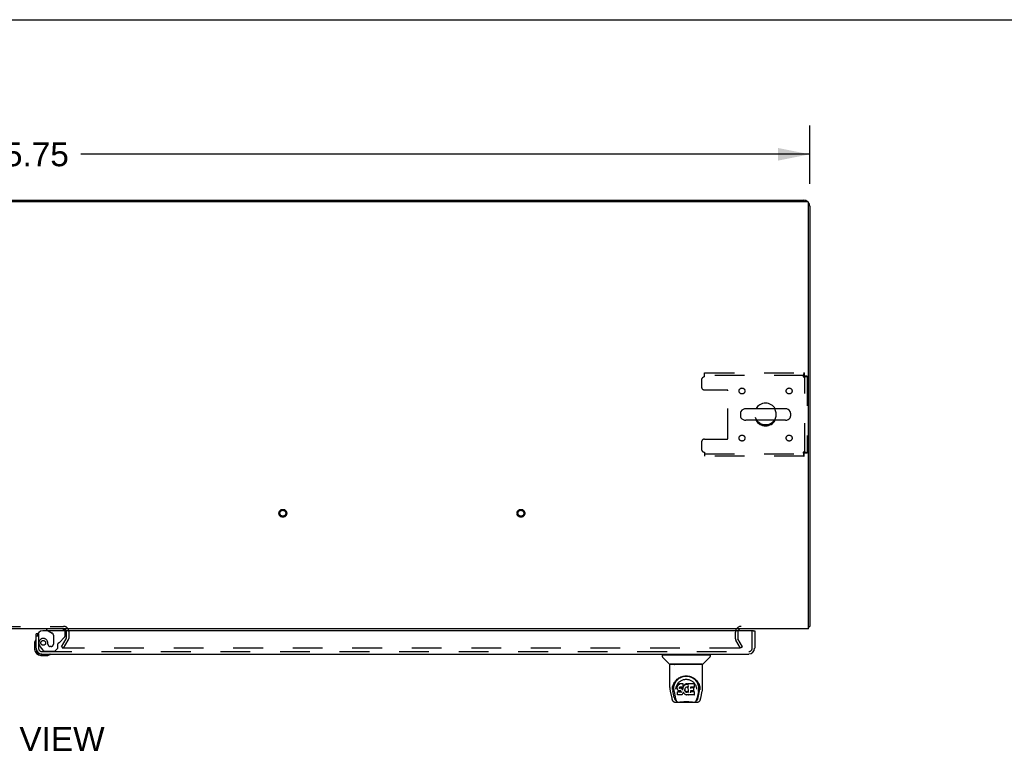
# Model space of a CAD drawing. Header units: inches. Extents: x 0 to 227, y 0 to 147.
# Tile 74 of 78: x 79 to 120, y 116 to 147. Entities that reach past the tile are written whole.
import ezdxf

# ---------------------------------------------------------------- set-up
doc = ezdxf.new("R2010")
doc.units = ezdxf.units.IN
doc.header["$LTSCALE"] = 12.505625
doc.header["$MEASUREMENT"] = 0
doc.linetypes.add('HIDDEN', pattern=[0.2, 0.1, -0.1])
doc.layers.get('0').update_dxf_attribs({"linetype": 'CONTINUOUS'})
for name, color, linetype in [('DEFAULT_2', 8, 'HIDDEN'), ('DIMENSIONS', 7, 'CONTINUOUS'), ('RIGHTHAND_DOOR_ASSEMBLY', 7, 'CONTINUOUS')]:
    doc.layers.add(name, color=color, linetype=linetype)
doc.styles.get("Standard").update_dxf_attribs({"font": 'arial.ttf'})
doc.dimstyles.new('DIMSTYLE_1', dxfattribs={"dimtxt": 1.003125, "dimasz": 1.3375, "dimexe": 0.09, "dimexo": 0.07, "dimgap": 0.0375, "dimtad": 0, "dimtih": 1, "dimtoh": 1, "dimzin": 4, "dimdsep": 46, "dimtxsty": 'Standard', "dimblk": '_FILLED', "dimblk1": '_FILLED', "dimblk2": '_FILLED', "dimcen": 0.09, "dimadec": 3, "dimazin": 1, "dimtfac": 1, "dimtdec": 3, "dimtofl": 0, "dimtmove": 0, "dimatfit": 3, "dimldrblk": '_FILLED', "dimfxl": 0, "dimtolj": 1, "dimtzin": 4, "dimarcsym": 0})

# ---------------------------------------------------------------- blocks, each defined once
blk = doc.blocks.new('_FILLED')
at = {"color": 0, "linetype": 'ByBlock'}
blk.add_solid([(0, 0), (-1, 0.2), (-1, -0.2)], dxfattribs=at)
blk = doc.blocks.new('*D1')
at = {"layer": 'DIMENSIONS', "color": 2, "linetype": 'Continuous'}
for p, q in [((46.004, 140.231), (46.004, 142.675)), ((111.754, 140.231), (111.754, 142.675)), ((46.004, 141.471), (76.625, 141.471)), ((111.754, 141.471), (81.133, 141.471))]:
    blk.add_line(p, q, dxfattribs=at)
at = {"layer": 'DIMENSIONS', "color": 2, "linetype": 'Continuous', "xscale": 1.3375, "yscale": 1.3375, "zscale": 1.3375, "rotation": 180}
blk.add_blockref('_FILLED', (46.004, 141.471), dxfattribs=at)
at = {"layer": 'DIMENSIONS', "color": 2, "linetype": 'Continuous', "xscale": 1.3375, "yscale": 1.3375, "zscale": 1.3375}
blk.add_blockref('_FILLED', (111.754, 141.471), dxfattribs=at)
at = {"layer": 'DIMENSIONS', "color": 2, "linetype": 'Continuous', "insert": (78.879, 141.973), "char_height": 1.0031, "width": 3.50534, "attachment_point": 2, "line_spacing_factor": 0.9}
blk.add_mtext('65.75', dxfattribs=at)

msp = doc.modelspace()

# ---------------------------------------------------------------- linework, layer by layer
at = {"color": 7, "linetype": 'Continuous'}
for p, q in [((0, 147.125), (227.375, 147.125)), ((53.504, 139.541), (104.254, 139.541)), ((104.254, 139.541), (104.254, 139.489)), ((110.732, 130.783), (109.069, 130.783)), ((108.846, 130.605), (108.846, 130.477)), ((110.732, 130.3), (109.069, 130.3)), ((110.954, 130.605), (110.954, 130.477)), ((111.702, 121.645), (111.754, 121.645))]:
    msp.add_line(p, q, dxfattribs=at)
at = {"color": 3, "linetype": 'Continuous'}
for p, q in [((46.116, 139.489), (111.642, 139.489)), ((104.254, 139.541), (111.508, 139.541)), ((111.702, 121.541), (111.702, 139.429)), ((111.754, 139.295), (111.754, 121.645)), ((111.702, 121.541), (46.056, 121.541))]:
    msp.add_line(p, q, dxfattribs=at)
for points in [[(111.702, 121.625), (111.704, 121.626), (111.708, 121.627), (111.712, 121.628), (111.716, 121.629), (111.72, 121.63)], [(111.72, 121.63), (111.727, 121.631), (111.73, 121.632), (111.733, 121.632), (111.736, 121.633), (111.739, 121.634), (111.742, 121.634), (111.744, 121.635), (111.746, 121.636), (111.748, 121.637), (111.75, 121.638), (111.751, 121.639), (111.752, 121.64), (111.753, 121.641), (111.754, 121.642), (111.754, 121.644), (111.754, 121.645)]]:
    msp.add_lwpolyline(points, dxfattribs=at)
for centre, radius, start, end in [((111.508, 139.295), 0.246, 50.5384, 90), ((111.642, 139.429), 0.06, 0, 90), ((111.508, 139.295), 0.246, 0, 39.4624), ((80.41, 121.426), 0.115, 18.2523, 64.7751), ((108.876, 121.399), 0.142, 90, 153.5225)]:
    msp.add_arc(centre, radius, start, end, dxfattribs=at)
at = {"color": 7, "linetype": 'Continuous'}
for centre, radius, start, end in [((109.069, 130.541), 0.241, 90, 146.8152), ((109.9, 130.541), 0.475, 30.5571, 149.4429), ((110.732, 130.541), 0.241, 33.1848, 90), ((108.971, 130.605), 0.125, 146.8152, 180), ((108.971, 130.477), 0.125, 180, 213.1848), ((109.069, 130.541), 0.241, 213.1848, 270), ((109.9, 130.541), 0.475, 210.5571, 329.4429), ((110.732, 130.541), 0.241, 270, 326.8152), ((110.829, 130.605), 0.125, 0, 33.1848), ((110.829, 130.477), 0.125, 326.8152, 360)]:
    msp.add_arc(centre, radius, start, end, dxfattribs=at)
at = {"layer": 'DEFAULT_2', "color": 8, "linetype": 'HIDDEN'}
for p, q in [((107.213, 131.999), (107.213, 131.697)), ((107.338, 132.291), (111.516, 132.291)), ((107.338, 132.124), (107.338, 132.291)), ((111.516, 132.187), (107.338, 132.187)), ((111.516, 132.291), (111.516, 132.187)), ((111.65, 132.157), (111.546, 132.157)), ((111.546, 128.925), (111.546, 132.157)), ((111.65, 132.157), (111.65, 128.925)), ((107.338, 131.572), (108.283, 131.572)), ((108.313, 129.54), (108.313, 131.542)), ((107.338, 129.51), (108.283, 129.51)), ((107.213, 129.385), (107.213, 129.083)), ((107.338, 128.958), (107.338, 128.791)), ((107.338, 128.895), (111.516, 128.895)), ((111.516, 128.791), (107.338, 128.791)), ((111.516, 128.791), (111.516, 128.895)), ((111.65, 128.925), (111.546, 128.925)), ((77.348, 121.645), (80.41, 121.645)), ((80.525, 121.426), (80.525, 121.137)), ((80.629, 121.426), (80.629, 121.137)), ((108.629, 121.399), (108.629, 121.137)), ((108.733, 121.399), (108.733, 121.137)), ((80.325, 120.781), (80.521, 121.12)), ((80.415, 120.729), (80.325, 120.781)), ((80.415, 120.729), (80.611, 121.068)), ((108.844, 120.729), (108.648, 121.068)), ((108.934, 120.781), (108.738, 121.12)), ((108.934, 120.781), (108.844, 120.729)), ((108.798, 120.729), (80.348, 120.729))]:
    msp.add_line(p, q, dxfattribs=at)
for points in [[(111.516, 132.291), (111.514, 132.29), (111.512, 132.287), (111.509, 132.282), (111.507, 132.275), (111.504, 132.265), (111.502, 132.255), (111.5, 132.242), (111.497, 132.228), (111.495, 132.213), (111.493, 132.197), (111.49, 132.179), (111.488, 132.161), (111.486, 132.143), (111.483, 132.124)], [(111.516, 132.187), (111.514, 132.187), (111.512, 132.186), (111.509, 132.184), (111.507, 132.181), (111.504, 132.177), (111.502, 132.173), (111.5, 132.169), (111.497, 132.163), (111.495, 132.158), (111.493, 132.151), (111.49, 132.145), (111.488, 132.138), (111.486, 132.131), (111.483, 132.124)], [(111.483, 132.124), (111.502, 132.126), (111.52, 132.129), (111.538, 132.131), (111.556, 132.134), (111.572, 132.136), (111.587, 132.138), (111.601, 132.141), (111.614, 132.143), (111.625, 132.145), (111.634, 132.148), (111.641, 132.15), (111.646, 132.152), (111.649, 132.155), (111.65, 132.157)], [(111.483, 132.124), (111.49, 132.126), (111.497, 132.129), (111.504, 132.131), (111.511, 132.134), (111.517, 132.136), (111.523, 132.138), (111.528, 132.141), (111.533, 132.143), (111.537, 132.145), (111.54, 132.148), (111.543, 132.15), (111.545, 132.152), (111.546, 132.155), (111.546, 132.157)], [(111.65, 128.925), (111.649, 128.927), (111.646, 128.93), (111.641, 128.932), (111.634, 128.935), (111.625, 128.937), (111.614, 128.939), (111.601, 128.942), (111.587, 128.944), (111.572, 128.946), (111.556, 128.949), (111.538, 128.951), (111.52, 128.953), (111.502, 128.956), (111.483, 128.958)], [(111.483, 128.958), (111.486, 128.951), (111.488, 128.944), (111.49, 128.937), (111.493, 128.931), (111.495, 128.925), (111.497, 128.919), (111.5, 128.914), (111.502, 128.909), (111.504, 128.905), (111.507, 128.901), (111.509, 128.899), (111.512, 128.897), (111.514, 128.895), (111.516, 128.895)], [(111.546, 128.925), (111.546, 128.927), (111.545, 128.93), (111.543, 128.932), (111.54, 128.935), (111.537, 128.937), (111.533, 128.939), (111.528, 128.942), (111.523, 128.944), (111.517, 128.946), (111.511, 128.949), (111.504, 128.951), (111.497, 128.953), (111.49, 128.956), (111.483, 128.958)], [(111.483, 128.958), (111.486, 128.939), (111.488, 128.921), (111.49, 128.903), (111.493, 128.886), (111.495, 128.869), (111.497, 128.854), (111.5, 128.84), (111.502, 128.828), (111.504, 128.817), (111.507, 128.808), (111.509, 128.8), (111.512, 128.795), (111.514, 128.792), (111.516, 128.791)], [(108.818, 120.746), (108.818, 120.744), (108.817, 120.742), (108.817, 120.74), (108.816, 120.739), (108.815, 120.737), (108.813, 120.735), (108.812, 120.734), (108.81, 120.732), (108.808, 120.731), (108.806, 120.73), (108.804, 120.73), (108.802, 120.729), (108.8, 120.729), (108.798, 120.729)], [(108.816, 120.754), (108.816, 120.752), (108.817, 120.75), (108.818, 120.748), (108.818, 120.746), (108.818, 120.746)]]:
    msp.add_lwpolyline(points, dxfattribs=at)
for centre, radius in [((108.911, 131.531), 0.125), ((110.89, 131.531), 0.125), ((109.9, 130.541), 0.438), ((108.911, 129.552), 0.125), ((110.89, 129.552), 0.125), ((89.622, 126.395), 0.164), ((89.622, 126.395), 0.124), ((99.622, 126.395), 0.164), ((99.622, 126.395), 0.124)]:
    msp.add_circle(centre, radius, dxfattribs=at)
for centre, radius, start, end in [((107.338, 131.999), 0.125, 90, 180), ((107.338, 131.697), 0.125, 180, 270), ((108.283, 131.542), 0.03, 0, 90), ((107.338, 129.385), 0.125, 90, 180), ((108.283, 129.54), 0.03, 270, 360), ((107.338, 129.083), 0.125, 180, 270), ((80.41, 121.426), 0.219, 0, 90), ((108.876, 121.399), 0.246, 90, 180), ((80.41, 121.426), 0.115, 64.7751, 90), ((80.41, 121.426), 0.115, 0, 18.2523), ((108.876, 121.399), 0.142, 153.5225, 180), ((80.492, 121.137), 0.033, 330, 360), ((80.492, 121.137), 0.137, 330, 360), ((108.766, 121.137), 0.137, 180, 210), ((108.766, 121.137), 0.033, 180, 210)]:
    msp.add_arc(centre, radius, start, end, dxfattribs=at)
at = {"layer": 'RIGHTHAND_DOOR_ASSEMBLY', "color": 7, "linetype": 'Continuous'}
for p, q in [((79.33, 121.337), (79.254, 121.337)), ((79.696, 121.541), (79.696, 121.502)), ((79.696, 121.502), (79.765, 121.462)), ((109.38, 121.462), (109.442, 121.462)), ((79.194, 120.942), (79.194, 120.686)), ((79.254, 120.73), (79.254, 120.686)), ((79.457, 120.483), (79.501, 120.483)), ((79.457, 120.423), (79.714, 120.423)), ((79.752, 120.426), (79.714, 120.423)), ((105.563, 120.436), (105.563, 120.381)), ((105.571, 120.444), (107.563, 120.444)), ((105.622, 120.444), (105.622, 120.483)), ((107.512, 120.444), (107.512, 120.483)), ((107.571, 120.436), (107.571, 120.381)), ((105.869, 120.059), (105.574, 120.353)), ((105.878, 119.071), (105.878, 120.034)), ((107.248, 120.042), (105.886, 120.042)), ((107.243, 120.05), (105.89, 120.05)), ((105.952, 120.05), (105.95, 120.046)), ((105.95, 120.046), (105.95, 120.046)), ((107.184, 120.046), (107.182, 120.05)), ((107.184, 120.046), (107.184, 120.046)), ((107.256, 119.071), (107.256, 120.034)), ((107.264, 120.059), (107.559, 120.353)), ((106.134, 119.326), (106.159, 119.36)), ((106.191, 119.123), (106.19, 119.098)), ((106.196, 119.148), (106.191, 119.123)), ((106.192, 119.089), (106.191, 119.123)), ((106.206, 119.173), (106.196, 119.148)), ((106.197, 119.114), (106.196, 119.148)), ((106.221, 119.195), (106.206, 119.173)), ((106.207, 119.138), (106.206, 119.173)), ((106.231, 119.204), (106.221, 119.195)), ((106.221, 119.159), (106.221, 119.195)), ((106.242, 119.212), (106.231, 119.204)), ((106.231, 119.168), (106.231, 119.204)), ((106.265, 119.223), (106.242, 119.212)), ((106.242, 119.176), (106.242, 119.212)), ((106.291, 119.231), (106.265, 119.223)), ((106.265, 119.186), (106.265, 119.223)), ((106.444, 119.231), (106.291, 119.231)), ((106.291, 119.194), (106.291, 119.231)), ((106.443, 119.196), (106.444, 119.231)), ((106.444, 119.142), (106.443, 119.118)), ((106.446, 119.123), (106.443, 119.115)), ((106.445, 119.176), (106.444, 119.231)), ((106.444, 119.142), (106.445, 119.176)), ((106.457, 119.144), (106.446, 119.123)), ((106.446, 119.088), (106.446, 119.123)), ((106.47, 119.163), (106.457, 119.144)), ((106.458, 119.109), (106.457, 119.144)), ((106.485, 119.181), (106.47, 119.163)), ((106.471, 119.128), (106.47, 119.163)), ((106.503, 119.197), (106.485, 119.181)), ((106.486, 119.145), (106.485, 119.181)), ((106.522, 119.212), (106.503, 119.197)), ((106.503, 119.161), (106.503, 119.197)), ((106.545, 119.222), (106.522, 119.212)), ((106.523, 119.175), (106.522, 119.212)), ((106.568, 119.227), (106.545, 119.222)), ((106.545, 119.185), (106.545, 119.222)), ((106.592, 119.229), (106.568, 119.227)), ((106.568, 119.19), (106.568, 119.227)), ((106.592, 119.229), (106.616, 119.229)), ((106.592, 119.193), (106.592, 119.229)), ((106.592, 119.191), (106.592, 119.193)), ((106.629, 119.227), (106.616, 119.229)), ((106.616, 119.192), (106.616, 119.229)), ((106.616, 119.191), (106.616, 119.192)), ((106.642, 119.223), (106.629, 119.227)), ((106.629, 119.19), (106.629, 119.227)), ((106.655, 119.129), (106.639, 119.089)), ((106.641, 119.186), (106.642, 119.223)), ((106.654, 119.215), (106.642, 119.223)), ((106.902, 119.229), (106.653, 119.229)), ((106.654, 119.179), (106.653, 119.229)), ((106.656, 119.13), (106.655, 119.129)), ((106.66, 118.876), (106.655, 119.129)), ((106.657, 119.135), (106.656, 119.134)), ((106.656, 119.134), (106.656, 119.133)), ((106.656, 119.133), (106.656, 119.131)), ((106.656, 119.131), (106.656, 119.131)), ((106.656, 119.131), (106.656, 119.131)), ((106.656, 119.131), (106.656, 119.13)), ((106.656, 119.13), (106.656, 119.13)), ((106.656, 119.13), (106.656, 119.13)), ((106.657, 119.137), (106.657, 119.135)), ((106.916, 119.104), (106.918, 119.212)), ((106.918, 119.243), (106.935, 119.218)), ((107.123, 119.149), (107.136, 119.098)), ((105.893, 118.927), (105.958, 118.622)), ((105.985, 118.986), (105.989, 119.044)), ((105.985, 118.987), (105.985, 118.986)), ((105.989, 119.044), (105.997, 119.098)), ((105.999, 119.104), (105.998, 119.049)), ((106.066, 118.654), (106.01, 118.931)), ((106.046, 118.997), (106.048, 118.971)), ((106.056, 118.906), (106.118, 118.603)), ((106.131, 119), (106.131, 119)), ((106.19, 119.064), (106.19, 119.098)), ((106.192, 119.039), (106.19, 119.064)), ((106.19, 119.064), (106.19, 119.064)), ((106.196, 119.014), (106.192, 119.039)), ((106.192, 119.039), (106.192, 119.039)), ((106.206, 118.991), (106.196, 119.014)), ((106.196, 119.014), (106.196, 119.014)), ((106.204, 118.898), (106.196, 118.89)), ((106.198, 118.777), (106.196, 118.89)), ((106.205, 118.769), (106.198, 118.776)), ((106.266, 118.898), (106.204, 118.898)), ((106.204, 118.862), (106.204, 118.898)), ((106.351, 118.769), (106.205, 118.769)), ((106.205, 118.769), (106.205, 118.769)), ((106.219, 118.97), (106.206, 118.991)), ((106.206, 118.991), (106.206, 118.991)), ((106.219, 118.97), (106.22, 118.969)), ((106.237, 118.951), (106.22, 118.969)), ((106.258, 118.938), (106.237, 118.951)), ((106.237, 118.951), (106.237, 118.951)), ((106.271, 118.933), (106.258, 118.938)), ((106.258, 118.938), (106.258, 118.938)), ((106.326, 118.899), (106.266, 118.898)), ((106.266, 118.862), (106.266, 118.898)), ((106.266, 118.862), (106.266, 118.86)), ((106.284, 118.931), (106.271, 118.933)), ((106.28, 119.066), (106.279, 119.052)), ((106.282, 119.08), (106.28, 119.066)), ((106.28, 119.046), (106.28, 119.065)), ((106.281, 119.041), (106.282, 119.076)), ((106.284, 119.083), (106.282, 119.079)), ((106.285, 119.072), (106.282, 119.076)), ((106.287, 119.085), (106.284, 119.083)), ((106.284, 119.037), (106.285, 119.072)), ((106.332, 118.93), (106.284, 118.931)), ((106.288, 119.07), (106.285, 119.072)), ((106.298, 119.089), (106.287, 119.085)), ((106.3, 119.066), (106.288, 119.07)), ((106.288, 119.033), (106.288, 119.07)), ((106.312, 119.09), (106.298, 119.089)), ((106.299, 119.028), (106.3, 119.03)), ((106.323, 119.067), (106.3, 119.066)), ((106.3, 119.03), (106.3, 119.066)), ((106.312, 119.091), (106.312, 119.09)), ((106.425, 119.09), (106.312, 119.09)), ((106.348, 119.066), (106.323, 119.067)), ((106.323, 119.03), (106.323, 119.067)), ((106.323, 119.029), (106.323, 119.03)), ((106.34, 118.9), (106.326, 118.899)), ((106.326, 118.862), (106.326, 118.899)), ((106.326, 118.862), (106.326, 118.86)), ((106.332, 118.93), (106.332, 118.931)), ((106.338, 118.93), (106.332, 118.93)), ((106.343, 118.928), (106.338, 118.93)), ((106.345, 118.902), (106.34, 118.9)), ((106.34, 118.863), (106.34, 118.9)), ((106.348, 118.924), (106.343, 118.928)), ((106.349, 118.907), (106.345, 118.902)), ((106.345, 118.866), (106.345, 118.902)), ((106.347, 119.028), (106.348, 119.029)), ((106.373, 119.06), (106.348, 119.066)), ((106.348, 119.029), (106.348, 119.066)), ((106.352, 118.92), (106.348, 118.925)), ((106.355, 118.914), (106.349, 118.907)), ((106.349, 118.871), (106.349, 118.907)), ((106.364, 118.771), (106.351, 118.769)), ((106.358, 118.908), (106.352, 118.92)), ((106.358, 118.882), (106.357, 118.908)), ((106.36, 118.894), (106.358, 118.908)), ((106.36, 118.888), (106.36, 118.898)), ((106.376, 118.775), (106.364, 118.771)), ((106.385, 119.055), (106.373, 119.06)), ((106.373, 119.024), (106.373, 119.06)), ((106.396, 118.789), (106.376, 118.775)), ((106.376, 118.775), (106.376, 118.775)), ((106.396, 119.047), (106.385, 119.055)), ((106.385, 119.018), (106.385, 119.055)), ((106.415, 119.029), (106.396, 119.047)), ((106.396, 119.01), (106.396, 119.047)), ((106.397, 118.789), (106.396, 118.789)), ((106.414, 118.807), (106.397, 118.789)), ((106.414, 118.993), (106.415, 119.029)), ((106.422, 118.817), (106.414, 118.807)), ((106.414, 118.807), (106.414, 118.807)), ((106.424, 119.014), (106.415, 119.029)), ((106.427, 118.828), (106.422, 118.817)), ((106.422, 118.817), (106.422, 118.817)), ((106.427, 119.056), (106.424, 119.014)), ((106.424, 118.978), (106.424, 119.014)), ((106.437, 119.091), (106.425, 119.09)), ((106.425, 119.09), (106.425, 119.091)), ((106.426, 118.971), (106.425, 118.972)), ((106.431, 119.079), (106.427, 119.056)), ((106.428, 119.022), (106.427, 119.056)), ((106.437, 118.851), (106.427, 118.828)), ((106.427, 118.828), (106.427, 118.828)), ((106.434, 119.091), (106.431, 119.079)), ((106.432, 119.044), (106.431, 119.079)), ((106.441, 119.103), (106.437, 119.091)), ((106.438, 119.067), (106.437, 119.093)), ((106.443, 118.875), (106.437, 118.851)), ((106.437, 118.851), (106.437, 118.851)), ((106.443, 119.117), (106.441, 119.103)), ((106.441, 119.103), (106.441, 119.103)), ((106.443, 119.118), (106.443, 119.117)), ((106.443, 118.886), (106.443, 118.887)), ((106.443, 118.885), (106.443, 118.886)), ((106.443, 118.886), (106.443, 118.886)), ((106.444, 118.884), (106.443, 118.885)), ((106.443, 118.885), (106.443, 118.885)), ((106.444, 118.883), (106.443, 118.875)), ((106.443, 118.875), (106.443, 118.875)), ((106.464, 118.847), (106.444, 118.883)), ((106.477, 118.828), (106.464, 118.847)), ((106.464, 118.847), (106.464, 118.847)), ((106.493, 118.812), (106.477, 118.828)), ((106.477, 118.828), (106.477, 118.828)), ((106.493, 118.812), (106.493, 118.811)), ((106.51, 118.796), (106.493, 118.811)), ((106.51, 118.992), (106.508, 118.965)), ((106.509, 118.953), (106.51, 118.987)), ((106.513, 119.017), (106.51, 118.991)), ((106.51, 118.987), (106.51, 118.992)), ((106.513, 118.976), (106.51, 118.987)), ((106.528, 118.783), (106.51, 118.796)), ((106.51, 118.796), (106.51, 118.796)), ((106.512, 118.941), (106.513, 118.976)), ((106.517, 119.028), (106.513, 119.017)), ((106.522, 118.952), (106.513, 118.976)), ((106.522, 119.039), (106.517, 119.028)), ((106.521, 118.916), (106.522, 118.952)), ((106.536, 119.061), (106.522, 119.039)), ((106.534, 118.929), (106.522, 118.952)), ((106.528, 118.783), (106.528, 118.782)), ((106.538, 118.777), (106.528, 118.782)), ((106.542, 118.92), (106.534, 118.929)), ((106.534, 118.894), (106.534, 118.929)), ((106.543, 119.07), (106.536, 119.061)), ((106.549, 118.773), (106.538, 118.777)), ((106.538, 118.777), (106.538, 118.777)), ((106.552, 118.912), (106.542, 118.92)), ((106.542, 118.884), (106.542, 118.92)), ((106.552, 119.076), (106.543, 119.07)), ((106.571, 118.768), (106.549, 118.773)), ((106.551, 118.875), (106.552, 118.912)), ((106.576, 119.086), (106.552, 119.076)), ((106.562, 118.905), (106.552, 118.912)), ((106.573, 118.9), (106.562, 118.905)), ((106.562, 118.868), (106.562, 118.905)), ((106.594, 118.765), (106.571, 118.768)), ((106.585, 118.898), (106.573, 118.9)), ((106.573, 118.863), (106.573, 118.9)), ((106.587, 119.089), (106.576, 119.086)), ((106.585, 118.898), (106.598, 118.898)), ((106.585, 118.861), (106.585, 118.898)), ((106.585, 118.86), (106.585, 118.861)), ((106.598, 119.088), (106.587, 119.089)), ((106.617, 118.768), (106.594, 118.765)), ((106.594, 118.766), (106.594, 118.765)), ((106.609, 119.086), (106.598, 119.088)), ((106.61, 118.899), (106.598, 118.898)), ((106.598, 118.861), (106.598, 118.898)), ((106.598, 118.859), (106.598, 118.861)), ((106.621, 119.081), (106.609, 119.086)), ((106.622, 118.903), (106.61, 118.899)), ((106.61, 118.863), (106.61, 118.899)), ((106.639, 118.775), (106.617, 118.768)), ((106.633, 118.908), (106.622, 118.903)), ((106.622, 118.867), (106.622, 118.903)), ((106.643, 118.916), (106.633, 118.908)), ((106.633, 118.872), (106.633, 118.908)), ((106.658, 118.787), (106.639, 118.775)), ((106.639, 118.775), (106.639, 118.775)), ((106.644, 118.879), (106.643, 118.916)), ((106.664, 118.787), (106.658, 118.787)), ((106.662, 118.868), (106.661, 118.869)), ((106.663, 118.778), (106.663, 118.787)), ((106.903, 118.769), (106.672, 118.769)), ((106.743, 118.934), (106.742, 118.86)), ((106.871, 118.934), (106.743, 118.934)), ((106.903, 118.895), (106.743, 118.895)), ((106.902, 119.09), (106.744, 119.09)), ((106.745, 119.09), (106.744, 119.031)), ((106.871, 119.066), (106.745, 119.066)), ((106.883, 118.945), (106.885, 119.053)), ((106.911, 118.778), (106.913, 118.884)), ((107, 119.031), (107.002, 119)), ((107.002, 119), (107.002, 119)), ((107.076, 118.903), (107.015, 118.603)), ((107.067, 118.654), (107.124, 118.931)), ((107.135, 119.104), (107.135, 119.049)), ((107.148, 118.986), (107.148, 118.987)), ((107.176, 118.622), (107.241, 118.927)), ((106.082, 118.467), (107.051, 118.467)), ((106.125, 118.546), (106.132, 118.546)), ((106.132, 118.546), (106.135, 118.538)), ((106.136, 118.534), (106.135, 118.538)), ((106.997, 118.534), (106.999, 118.538)), ((106.999, 118.538), (107.001, 118.546)), ((107.001, 118.546), (107.008, 118.546))]:
    msp.add_line(p, q, dxfattribs=at)
at = {"layer": 'RIGHTHAND_DOOR_ASSEMBLY', "color": 3, "linetype": 'Continuous'}
for p, q in [((79.254, 120.73), (79.254, 121.337)), ((109.38, 121.462), (79.546, 121.462)), ((109.442, 121.462), (109.442, 120.73)), ((79.501, 120.483), (109.195, 120.483))]:
    msp.add_line(p, q, dxfattribs=at)
at = {"layer": 'RIGHTHAND_DOOR_ASSEMBLY', "color": 8, "linetype": 'HIDDEN'}
for p, q in [((79.358, 121.337), (79.33, 121.337)), ((79.358, 121.337), (79.358, 120.73)), ((80.326, 121.541), (79.696, 121.541)), ((79.765, 121.462), (79.934, 121.364)), ((79.984, 121.278), (79.984, 120.898)), ((80.235, 120.972), (80.454, 121.191)), ((80.483, 121.262), (80.483, 121.384)), ((109.338, 120.73), (109.338, 121.462)), ((79.433, 120.786), (79.534, 120.642)), ((79.755, 120.898), (79.755, 120.887)), ((79.886, 120.8), (79.853, 120.8)), ((80.176, 120.734), (80.176, 120.913)), ((79.501, 120.587), (109.195, 120.587)), ((79.599, 120.608), (80.05, 120.608)), ((80.05, 120.608), (80.176, 120.734))]:
    msp.add_line(p, q, dxfattribs=at)
at = {"layer": 'RIGHTHAND_DOOR_ASSEMBLY', "color": 7, "linetype": 'Continuous'}
for points in [[(105.949, 120.045), (105.948, 120.044), (105.948, 120.043), (105.948, 120.043), (105.947, 120.042), (105.948, 120.042)], [(105.95, 120.046), (105.949, 120.045), (105.949, 120.045)], [(107.185, 120.045), (107.184, 120.045), (107.184, 120.046)], [(107.186, 120.042), (107.186, 120.042), (107.186, 120.043), (107.186, 120.043), (107.185, 120.044), (107.185, 120.045)], [(105.997, 119.098), (106.01, 119.149), (106.027, 119.197), (106.047, 119.242), (106.07, 119.283), (106.096, 119.321), (106.124, 119.357), (106.155, 119.39), (106.188, 119.421), (106.224, 119.45), (106.263, 119.476), (106.304, 119.498), (106.346, 119.518), (106.39, 119.534), (106.434, 119.546), (106.479, 119.555), (106.523, 119.56), (106.567, 119.561), (106.611, 119.56), (106.655, 119.554), (106.7, 119.546), (106.744, 119.534), (106.787, 119.518), (106.83, 119.498), (106.871, 119.476), (106.909, 119.45), (106.945, 119.421), (106.979, 119.39), (107.009, 119.357), (107.038, 119.321), (107.063, 119.283), (107.086, 119.241), (107.106, 119.197), (107.123, 119.149)], [(106.403, 119.529), (106.435, 119.538), (106.468, 119.546), (106.5, 119.551), (106.533, 119.554), (106.566, 119.555), (106.598, 119.554), (106.631, 119.551), (106.663, 119.546), (106.696, 119.539)], [(106.696, 119.539), (106.728, 119.53), (106.76, 119.518), (106.792, 119.504)], [(106.046, 118.997), (106.045, 119.021), (106.046, 119.067), (106.051, 119.114), (106.061, 119.16), (106.074, 119.205), (106.091, 119.248), (106.111, 119.288), (106.134, 119.326)], [(106.139, 119.067), (106.147, 119.102), (106.157, 119.134), (106.17, 119.164)], [(106.159, 119.36), (106.186, 119.391), (106.215, 119.419)], [(106.17, 119.164), (106.183, 119.192), (106.199, 119.218)], [(106.199, 119.218), (106.215, 119.243), (106.234, 119.266), (106.253, 119.288), (106.274, 119.308), (106.297, 119.327), (106.321, 119.344), (106.346, 119.36), (106.372, 119.375), (106.399, 119.387), (106.427, 119.397), (106.455, 119.406), (106.483, 119.412), (106.511, 119.417), (106.539, 119.42), (106.567, 119.421), (106.594, 119.42), (106.622, 119.417), (106.65, 119.412), (106.678, 119.406), (106.706, 119.398), (106.734, 119.387), (106.761, 119.375), (106.788, 119.36), (106.813, 119.345), (106.837, 119.327), (106.859, 119.308), (106.88, 119.288), (106.9, 119.266), (106.918, 119.243)], [(106.207, 119.137), (106.207, 119.137), (106.207, 119.137), (106.207, 119.137), (106.208, 119.136), (106.208, 119.136), (106.208, 119.136)], [(106.215, 119.419), (106.244, 119.444), (106.275, 119.466), (106.306, 119.486)], [(106.221, 119.159), (106.221, 119.159), (106.222, 119.158), (106.222, 119.158), (106.222, 119.158), (106.222, 119.158), (106.223, 119.158)], [(106.231, 119.168), (106.231, 119.168), (106.231, 119.168), (106.232, 119.167), (106.232, 119.167), (106.232, 119.167), (106.232, 119.167)], [(106.242, 119.176), (106.242, 119.175), (106.242, 119.175), (106.243, 119.175), (106.243, 119.175), (106.243, 119.174), (106.243, 119.174)], [(106.265, 119.186), (106.265, 119.186), (106.265, 119.185), (106.265, 119.185), (106.266, 119.185), (106.266, 119.185), (106.266, 119.185)], [(106.291, 119.194), (106.291, 119.194), (106.291, 119.194), (106.291, 119.193), (106.291, 119.193), (106.291, 119.193), (106.291, 119.193)], [(106.306, 119.486), (106.338, 119.503), (106.37, 119.517), (106.403, 119.529)], [(106.442, 119.194), (106.442, 119.194), (106.442, 119.194), (106.442, 119.193), (106.442, 119.193), (106.441, 119.193), (106.441, 119.193)], [(106.444, 119.142), (106.444, 119.142), (106.444, 119.141), (106.444, 119.141), (106.443, 119.141), (106.443, 119.141), (106.442, 119.141)], [(106.472, 119.126), (106.472, 119.126), (106.472, 119.126), (106.471, 119.127), (106.471, 119.127), (106.471, 119.127), (106.471, 119.128)], [(106.487, 119.144), (106.487, 119.144), (106.487, 119.144), (106.487, 119.144), (106.486, 119.144), (106.486, 119.145), (106.486, 119.145)], [(106.504, 119.16), (106.504, 119.16), (106.504, 119.16), (106.503, 119.16), (106.503, 119.161), (106.503, 119.161), (106.503, 119.161)], [(106.524, 119.174), (106.523, 119.174), (106.523, 119.174), (106.523, 119.175), (106.523, 119.175), (106.523, 119.175), (106.522, 119.175)], [(106.546, 119.184), (106.545, 119.184), (106.545, 119.184), (106.545, 119.184), (106.545, 119.184), (106.545, 119.185), (106.545, 119.185)], [(106.569, 119.189), (106.569, 119.189), (106.569, 119.189), (106.569, 119.19), (106.568, 119.19), (106.568, 119.19), (106.568, 119.19)], [(106.628, 119.189), (106.628, 119.189), (106.628, 119.189), (106.628, 119.189), (106.628, 119.19), (106.628, 119.19), (106.629, 119.19)], [(106.64, 119.185), (106.641, 119.185), (106.641, 119.185), (106.641, 119.185), (106.641, 119.186), (106.641, 119.186), (106.641, 119.186)], [(106.656, 119.191), (106.656, 119.191), (106.656, 119.191), (106.655, 119.191), (106.655, 119.192), (106.655, 119.192), (106.655, 119.192)], [(106.656, 119.174), (106.656, 119.175), (106.656, 119.175), (106.655, 119.176), (106.655, 119.176), (106.655, 119.177), (106.655, 119.177)], [(106.655, 119.129), (106.655, 119.129), (106.655, 119.129)], [(106.655, 119.129), (106.655, 119.129), (106.655, 119.129), (106.655, 119.129)], [(106.792, 119.504), (106.824, 119.488), (106.855, 119.468), (106.886, 119.447), (106.915, 119.422), (106.944, 119.394), (106.971, 119.363), (106.997, 119.329), (107.02, 119.292), (107.041, 119.251), (107.059, 119.208), (107.072, 119.163), (107.082, 119.117), (107.087, 119.069)], [(106.935, 119.218), (106.95, 119.192), (106.964, 119.164)], [(106.964, 119.164), (106.976, 119.135), (106.987, 119.102), (106.995, 119.068), (107, 119.031)], [(105.878, 119.071), (105.879, 119.037), (105.882, 118.998), (105.887, 118.958), (105.893, 118.927)], [(105.998, 119.049), (105.999, 119.015), (106.003, 118.971), (106.01, 118.931)], [(106.048, 118.971), (106.05, 118.951), (106.053, 118.927), (106.056, 118.906)], [(106.131, 119), (106.133, 119.031), (106.139, 119.067)], [(106.19, 119.064), (106.191, 119.064), (106.191, 119.063), (106.191, 119.063), (106.191, 119.063), (106.192, 119.063), (106.192, 119.063)], [(106.192, 119.089), (106.192, 119.088), (106.192, 119.088), (106.193, 119.088), (106.193, 119.088), (106.193, 119.087), (106.194, 119.087)], [(106.192, 119.039), (106.192, 119.039), (106.192, 119.039), (106.192, 119.038), (106.193, 119.038), (106.193, 119.038), (106.194, 119.038)], [(106.196, 119.014), (106.196, 119.014), (106.197, 119.014), (106.197, 119.014), (106.198, 119.014), (106.198, 119.014)], [(106.197, 119.113), (106.197, 119.113), (106.197, 119.113), (106.198, 119.112), (106.198, 119.112), (106.198, 119.112), (106.199, 119.112)], [(106.197, 118.854), (106.197, 118.854), (106.197, 118.854), (106.198, 118.853), (106.198, 118.853), (106.198, 118.853), (106.199, 118.853)], [(106.198, 118.777), (106.198, 118.776), (106.198, 118.776)], [(106.198, 118.776), (106.199, 118.776), (106.199, 118.776), (106.199, 118.776), (106.2, 118.776)], [(106.204, 118.861), (106.204, 118.861), (106.205, 118.86), (106.205, 118.86), (106.205, 118.86), (106.205, 118.86), (106.205, 118.86)], [(106.205, 118.769), (106.205, 118.769), (106.206, 118.769), (106.206, 118.77), (106.206, 118.77), (106.206, 118.77), (106.206, 118.77)], [(106.206, 118.991), (106.206, 118.99), (106.206, 118.99), (106.207, 118.99), (106.207, 118.99)], [(106.22, 118.969), (106.22, 118.969), (106.22, 118.969), (106.22, 118.969), (106.221, 118.969), (106.221, 118.969)], [(106.237, 118.951), (106.237, 118.951), (106.238, 118.951), (106.238, 118.951), (106.238, 118.951)], [(106.258, 118.938), (106.259, 118.938), (106.259, 118.938), (106.259, 118.938)], [(106.271, 118.933), (106.271, 118.933), (106.271, 118.933), (106.271, 118.933)], [(106.277, 119.051), (106.278, 119.051), (106.278, 119.051), (106.279, 119.051), (106.279, 119.052), (106.279, 119.052), (106.279, 119.052)], [(106.278, 119.065), (106.279, 119.065), (106.279, 119.065), (106.28, 119.066), (106.28, 119.066), (106.28, 119.066), (106.28, 119.066)], [(106.278, 119.045), (106.278, 119.045), (106.279, 119.045), (106.279, 119.045), (106.279, 119.045), (106.28, 119.046), (106.28, 119.046)], [(106.28, 119.079), (106.281, 119.079), (106.281, 119.079), (106.282, 119.079), (106.282, 119.079), (106.282, 119.079)], [(106.28, 119.039), (106.28, 119.039), (106.28, 119.04), (106.281, 119.04), (106.281, 119.04), (106.281, 119.04), (106.281, 119.041)], [(106.282, 119.083), (106.283, 119.083), (106.283, 119.083), (106.284, 119.083), (106.284, 119.083)], [(106.283, 119.035), (106.283, 119.035), (106.283, 119.035), (106.283, 119.035), (106.284, 119.036), (106.284, 119.036), (106.284, 119.036)], [(106.284, 118.931), (106.284, 118.931), (106.284, 118.931), (106.284, 118.931)], [(106.286, 119.086), (106.286, 119.086), (106.286, 119.085), (106.287, 119.085), (106.287, 119.085)], [(106.287, 119.032), (106.287, 119.032), (106.287, 119.032), (106.288, 119.032), (106.288, 119.033), (106.288, 119.033), (106.288, 119.033)], [(106.298, 119.089), (106.298, 119.089), (106.298, 119.089), (106.298, 119.089)], [(106.338, 118.93), (106.338, 118.93), (106.338, 118.93), (106.338, 118.93)], [(106.34, 118.863), (106.34, 118.863), (106.34, 118.862), (106.34, 118.862), (106.341, 118.862), (106.341, 118.862), (106.341, 118.862)], [(106.343, 118.928), (106.344, 118.928), (106.344, 118.928), (106.344, 118.928)], [(106.345, 118.866), (106.345, 118.866), (106.345, 118.865), (106.345, 118.865), (106.346, 118.865), (106.346, 118.865), (106.346, 118.864)], [(106.348, 118.924), (106.348, 118.924), (106.348, 118.924), (106.349, 118.924), (106.349, 118.925)], [(106.349, 118.871), (106.35, 118.87), (106.35, 118.87), (106.35, 118.87), (106.35, 118.87), (106.351, 118.869), (106.351, 118.869)], [(106.351, 118.769), (106.351, 118.769), (106.351, 118.769), (106.351, 118.77), (106.351, 118.77), (106.351, 118.77), (106.351, 118.77)], [(106.352, 118.92), (106.352, 118.92), (106.352, 118.919), (106.353, 118.919), (106.354, 118.92)], [(106.358, 118.908), (106.358, 118.908), (106.358, 118.907), (106.359, 118.907), (106.359, 118.907), (106.36, 118.907)], [(106.358, 118.882), (106.358, 118.882), (106.358, 118.881), (106.359, 118.881), (106.359, 118.881), (106.359, 118.881), (106.36, 118.881)], [(106.36, 118.894), (106.36, 118.894), (106.361, 118.894), (106.361, 118.894), (106.361, 118.893), (106.362, 118.893), (106.362, 118.893)], [(106.36, 118.888), (106.36, 118.888), (106.36, 118.887), (106.36, 118.887), (106.361, 118.887), (106.361, 118.887), (106.362, 118.887)], [(106.364, 118.771), (106.364, 118.771), (106.363, 118.771), (106.363, 118.772)], [(106.372, 119.022), (106.372, 119.022), (106.372, 119.023), (106.372, 119.023), (106.373, 119.023), (106.373, 119.023), (106.373, 119.024)], [(106.376, 118.775), (106.376, 118.775), (106.375, 118.775), (106.375, 118.776)], [(106.384, 119.017), (106.384, 119.017), (106.385, 119.017), (106.385, 119.017), (106.385, 119.018), (106.385, 119.018), (106.385, 119.018)], [(106.395, 119.009), (106.395, 119.009), (106.395, 119.01), (106.395, 119.01), (106.396, 119.01), (106.396, 119.01), (106.396, 119.011)], [(106.396, 118.789), (106.396, 118.789), (106.396, 118.789), (106.396, 118.789), (106.395, 118.79)], [(106.413, 118.991), (106.413, 118.991), (106.413, 118.992), (106.413, 118.992), (106.414, 118.992), (106.414, 118.992), (106.414, 118.993)], [(106.414, 118.807), (106.414, 118.807), (106.414, 118.806), (106.414, 118.806), (106.413, 118.806), (106.413, 118.807)], [(106.422, 118.817), (106.421, 118.817), (106.421, 118.817), (106.42, 118.817), (106.42, 118.817)], [(106.425, 118.972), (106.425, 118.974), (106.425, 118.975), (106.425, 118.976), (106.424, 118.977)], [(106.427, 118.828), (106.427, 118.828), (106.427, 118.828), (106.426, 118.828), (106.426, 118.828)], [(106.43, 119.02), (106.43, 119.02), (106.429, 119.021), (106.429, 119.021), (106.428, 119.021), (106.428, 119.021), (106.428, 119.022)], [(106.434, 119.043), (106.433, 119.043), (106.433, 119.043), (106.433, 119.043), (106.432, 119.044), (106.432, 119.044), (106.432, 119.044)], [(106.437, 119.091), (106.436, 119.091), (106.436, 119.091), (106.436, 119.091), (106.435, 119.091)], [(106.437, 118.851), (106.436, 118.851), (106.436, 118.851), (106.436, 118.85), (106.435, 118.85), (106.435, 118.85)], [(106.437, 119.091), (106.437, 119.091), (106.437, 119.091), (106.437, 119.091)], [(106.44, 119.065), (106.439, 119.065), (106.439, 119.065), (106.439, 119.066), (106.438, 119.066), (106.438, 119.066), (106.438, 119.066)], [(106.441, 119.103), (106.441, 119.103), (106.441, 119.103), (106.44, 119.102), (106.44, 119.102), (106.439, 119.102)], [(106.443, 119.117), (106.443, 119.117), (106.443, 119.117), (106.442, 119.117), (106.442, 119.116), (106.441, 119.116), (106.441, 119.116)], [(106.443, 118.875), (106.443, 118.875), (106.443, 118.874), (106.443, 118.874), (106.442, 118.874), (106.442, 118.874), (106.441, 118.874)], [(106.443, 118.887), (106.443, 118.888), (106.443, 118.888)], [(106.444, 118.883), (106.444, 118.883), (106.444, 118.883), (106.444, 118.884), (106.444, 118.884), (106.444, 118.884), (106.444, 118.884), (106.444, 118.884)], [(106.444, 118.883), (106.444, 118.883), (106.444, 118.883), (106.444, 118.883), (106.444, 118.883)], [(106.448, 119.087), (106.448, 119.087), (106.447, 119.087), (106.447, 119.087), (106.447, 119.087), (106.447, 119.088), (106.446, 119.088)], [(106.459, 119.107), (106.459, 119.107), (106.459, 119.107), (106.458, 119.108), (106.458, 119.108), (106.458, 119.108), (106.457, 119.108)], [(106.464, 118.847), (106.464, 118.847), (106.465, 118.847), (106.465, 118.847), (106.466, 118.847)], [(106.477, 118.828), (106.477, 118.828), (106.478, 118.828), (106.478, 118.828), (106.478, 118.828), (106.479, 118.828)], [(106.493, 118.811), (106.493, 118.811), (106.493, 118.811), (106.493, 118.811), (106.494, 118.812)], [(106.508, 118.965), (106.508, 118.965), (106.508, 118.965), (106.508, 118.964), (106.507, 118.964), (106.507, 118.964), (106.506, 118.964)], [(106.509, 118.953), (106.509, 118.952), (106.509, 118.952), (106.509, 118.952), (106.508, 118.952), (106.508, 118.951), (106.507, 118.951)], [(106.51, 118.991), (106.509, 118.991), (106.509, 118.991), (106.509, 118.991), (106.509, 118.99), (106.508, 118.99), (106.508, 118.99)], [(106.512, 118.941), (106.512, 118.94), (106.512, 118.94), (106.511, 118.94), (106.511, 118.939), (106.511, 118.939), (106.51, 118.939)], [(106.51, 118.796), (106.51, 118.796), (106.51, 118.796), (106.51, 118.796), (106.511, 118.797)], [(106.513, 119.017), (106.513, 119.017), (106.513, 119.016), (106.512, 119.016), (106.512, 119.016), (106.511, 119.016)], [(106.517, 119.028), (106.517, 119.028), (106.516, 119.028), (106.516, 119.028), (106.515, 119.028), (106.515, 119.028)], [(106.522, 119.039), (106.522, 119.039), (106.522, 119.039), (106.521, 119.039), (106.52, 119.039)], [(106.521, 118.916), (106.521, 118.916), (106.521, 118.916), (106.521, 118.915), (106.52, 118.915), (106.52, 118.915), (106.52, 118.915)], [(106.528, 118.782), (106.528, 118.782), (106.528, 118.782), (106.529, 118.783), (106.529, 118.783)], [(106.532, 118.892), (106.533, 118.892), (106.533, 118.892), (106.533, 118.893), (106.533, 118.893), (106.534, 118.893), (106.534, 118.893)], [(106.536, 119.061), (106.536, 119.061), (106.536, 119.061), (106.535, 119.061), (106.535, 119.061), (106.535, 119.061)], [(106.538, 118.777), (106.538, 118.777), (106.539, 118.777), (106.539, 118.778)], [(106.541, 118.882), (106.541, 118.883), (106.541, 118.883), (106.541, 118.883), (106.542, 118.883), (106.542, 118.884), (106.542, 118.884)], [(106.543, 119.07), (106.543, 119.07), (106.543, 119.07), (106.542, 119.07), (106.542, 119.07)], [(106.549, 118.773), (106.549, 118.773), (106.55, 118.774), (106.55, 118.774)], [(106.55, 118.874), (106.55, 118.874), (106.551, 118.874), (106.551, 118.875), (106.551, 118.875), (106.551, 118.875), (106.551, 118.875)], [(106.552, 119.076), (106.552, 119.076), (106.552, 119.076), (106.551, 119.076)], [(106.561, 118.867), (106.561, 118.867), (106.561, 118.867), (106.561, 118.867), (106.561, 118.868), (106.561, 118.868), (106.562, 118.868)], [(106.571, 118.768), (106.571, 118.768), (106.572, 118.768), (106.572, 118.768)], [(106.572, 118.862), (106.572, 118.862), (106.573, 118.863), (106.573, 118.863), (106.573, 118.863), (106.573, 118.863), (106.573, 118.863)], [(106.576, 119.086), (106.576, 119.086), (106.575, 119.086), (106.575, 119.086)], [(106.587, 119.089), (106.587, 119.089), (106.586, 119.089), (106.586, 119.089)], [(106.598, 119.088), (106.598, 119.089), (106.598, 119.089), (106.598, 119.089)], [(106.609, 119.086), (106.609, 119.086), (106.609, 119.086), (106.61, 119.086)], [(106.61, 118.861), (106.61, 118.861), (106.61, 118.862), (106.61, 118.862), (106.61, 118.862), (106.61, 118.862), (106.61, 118.863)], [(106.617, 118.769), (106.617, 118.769), (106.617, 118.768), (106.617, 118.768)], [(106.621, 119.081), (106.621, 119.081), (106.623, 119.081), (106.625, 119.08), (106.627, 119.08), (106.629, 119.081), (106.632, 119.081), (106.633, 119.082), (106.635, 119.083), (106.637, 119.085), (106.638, 119.087), (106.639, 119.088), (106.639, 119.089)], [(106.622, 119.082), (106.621, 119.081), (106.621, 119.081), (106.621, 119.081)], [(106.623, 118.865), (106.622, 118.865), (106.622, 118.866), (106.622, 118.866), (106.622, 118.866), (106.622, 118.866), (106.622, 118.867)], [(106.634, 118.871), (106.634, 118.871), (106.634, 118.871), (106.634, 118.871), (106.634, 118.871), (106.633, 118.872), (106.633, 118.872)], [(106.638, 118.776), (106.639, 118.775), (106.639, 118.775), (106.639, 118.775)], [(106.659, 118.913), (106.658, 118.914), (106.658, 118.914), (106.657, 118.915), (106.656, 118.916), (106.655, 118.916), (106.655, 118.917), (106.654, 118.917), (106.653, 118.917), (106.652, 118.917), (106.651, 118.918), (106.651, 118.918), (106.65, 118.918)], [(106.657, 118.787), (106.657, 118.787), (106.658, 118.787), (106.658, 118.787), (106.658, 118.787), (106.658, 118.787), (106.658, 118.787)], [(106.661, 118.869), (106.661, 118.872), (106.66, 118.873), (106.66, 118.875)], [(106.663, 118.778), (106.663, 118.776), (106.664, 118.774), (106.665, 118.773), (106.666, 118.771), (106.668, 118.77), (106.669, 118.77), (106.671, 118.769), (106.672, 118.769)], [(106.665, 118.787), (106.665, 118.787), (106.664, 118.787), (106.664, 118.787), (106.664, 118.787), (106.664, 118.787), (106.664, 118.787)], [(106.74, 118.856), (106.74, 118.857), (106.741, 118.857), (106.741, 118.857), (106.741, 118.857), (106.741, 118.858), (106.742, 118.858)], [(106.742, 119.028), (106.742, 119.028), (106.742, 119.028), (106.743, 119.029), (106.743, 119.029), (106.743, 119.029), (106.743, 119.029)], [(106.742, 118.935), (106.742, 118.935), (106.742, 118.934), (106.742, 118.934), (106.743, 118.934), (106.743, 118.934), (106.743, 118.934)], [(106.743, 119.09), (106.743, 119.09), (106.744, 119.09), (106.744, 119.09), (106.744, 119.09), (106.744, 119.09), (106.744, 119.09)], [(106.871, 118.934), (106.873, 118.934), (106.874, 118.935), (106.876, 118.935), (106.878, 118.936), (106.879, 118.937), (106.88, 118.938), (106.881, 118.94), (106.882, 118.942), (106.882, 118.943), (106.883, 118.945)], [(106.902, 119.09), (106.903, 119.09), (106.906, 119.09), (106.908, 119.091), (106.91, 119.092), (106.912, 119.093), (106.913, 119.095), (106.915, 119.097), (106.916, 119.099), (106.916, 119.102), (106.916, 119.104)], [(106.903, 118.769), (106.904, 118.769), (106.905, 118.77), (106.907, 118.77), (106.908, 118.771), (106.909, 118.773), (106.91, 118.774), (106.911, 118.776), (106.911, 118.778)], [(107.076, 118.903), (107.077, 118.907), (107.078, 118.91), (107.078, 118.912), (107.079, 118.915), (107.079, 118.918), (107.08, 118.921), (107.08, 118.924), (107.081, 118.927), (107.081, 118.93), (107.082, 118.934), (107.082, 118.937), (107.083, 118.94), (107.083, 118.944), (107.084, 118.947), (107.084, 118.951), (107.084, 118.955), (107.085, 118.958), (107.085, 118.962), (107.085, 118.966), (107.086, 118.97), (107.088, 118.997)], [(107.087, 119.069), (107.089, 119.022), (107.088, 118.997)], [(107.124, 118.931), (107.13, 118.971), (107.134, 119.015), (107.135, 119.05)], [(107.136, 119.098), (107.145, 119.044), (107.148, 118.986)], [(107.241, 118.927), (107.246, 118.957), (107.252, 118.997), (107.255, 119.037), (107.256, 119.071)], [(105.958, 118.622), (105.961, 118.609), (105.966, 118.59), (105.971, 118.574), (105.976, 118.559), (105.981, 118.545), (105.987, 118.533), (105.994, 118.521), (106.001, 118.511), (106.009, 118.501), (106.018, 118.492), (106.029, 118.484), (106.04, 118.477), (106.052, 118.472), (106.065, 118.469)], [(106.065, 118.469), (106.079, 118.467), (106.082, 118.467)], [(106.066, 118.654), (106.07, 118.637), (106.075, 118.619), (106.08, 118.602), (106.085, 118.588), (106.091, 118.575), (106.098, 118.564), (106.105, 118.556), (106.112, 118.55), (106.119, 118.547), (106.125, 118.546)], [(106.118, 118.603), (106.121, 118.593), (106.123, 118.58), (106.126, 118.568), (106.129, 118.557), (106.132, 118.546)], [(106.172, 118.515), (106.167, 118.515), (106.162, 118.516), (106.157, 118.517), (106.153, 118.518), (106.149, 118.521), (106.145, 118.523), (106.141, 118.526), (106.139, 118.53), (106.136, 118.534), (106.136, 118.534)], [(106.136, 118.534), (106.142, 118.523), (106.148, 118.511), (106.155, 118.501), (106.161, 118.493), (106.169, 118.485), (106.177, 118.479), (106.185, 118.474), (106.195, 118.47), (106.204, 118.468), (106.211, 118.467)], [(106.296, 118.467), (106.318, 118.468), (106.341, 118.469), (106.365, 118.472), (106.391, 118.474), (106.418, 118.477), (106.447, 118.48), (106.476, 118.482), (106.505, 118.484), (106.536, 118.485), (106.567, 118.485), (106.597, 118.485), (106.627, 118.484), (106.657, 118.482), (106.686, 118.48), (106.715, 118.477), (106.742, 118.474), (106.768, 118.472), (106.793, 118.469), (106.816, 118.468), (106.837, 118.467)], [(106.296, 118.467), (106.32, 118.468), (106.349, 118.47), (106.378, 118.472), (106.409, 118.475), (106.439, 118.478), (106.471, 118.48), (106.502, 118.482), (106.535, 118.483), (106.567, 118.483), (106.599, 118.483), (106.631, 118.482), (106.663, 118.48), (106.694, 118.478), (106.725, 118.475), (106.755, 118.472), (106.784, 118.47), (106.813, 118.468), (106.837, 118.467)], [(106.922, 118.467), (106.929, 118.468), (106.939, 118.47), (106.948, 118.474), (106.957, 118.479), (106.965, 118.485), (106.972, 118.493), (106.979, 118.501), (106.985, 118.511), (106.992, 118.523), (106.997, 118.534)], [(106.961, 118.515), (106.966, 118.515), (106.971, 118.516), (106.976, 118.517), (106.981, 118.518), (106.985, 118.521), (106.989, 118.523), (106.992, 118.526), (106.995, 118.53), (106.997, 118.534), (106.997, 118.534)], [(107.001, 118.546), (107.004, 118.557), (107.007, 118.568), (107.01, 118.58), (107.013, 118.593), (107.015, 118.603)], [(107.008, 118.546), (107.014, 118.547), (107.022, 118.55), (107.029, 118.556), (107.036, 118.564), (107.042, 118.575), (107.048, 118.588), (107.054, 118.603), (107.059, 118.619), (107.064, 118.637), (107.067, 118.654)], [(107.051, 118.467), (107.054, 118.467), (107.067, 118.469)], [(107.067, 118.469), (107.08, 118.472), (107.093, 118.477), (107.104, 118.484), (107.115, 118.492), (107.124, 118.501), (107.132, 118.51), (107.139, 118.521), (107.146, 118.532), (107.152, 118.545), (107.157, 118.558), (107.163, 118.573), (107.168, 118.59), (107.173, 118.609), (107.176, 118.622)]]:
    msp.add_lwpolyline(points, dxfattribs=at)
at = {"layer": 'RIGHTHAND_DOOR_ASSEMBLY', "color": 8, "linetype": 'HIDDEN'}
msp.add_circle((79.558, 120.95), 0.101, dxfattribs=at)
at = {"layer": 'RIGHTHAND_DOOR_ASSEMBLY', "color": 3, "linetype": 'Continuous'}
for centre, radius, start, end in [((79.546, 121.212), 0.25, 90, 180), ((109.38, 121.442), 0.02, 0, 90), ((79.501, 120.73), 0.246, 180, 270), ((109.195, 120.73), 0.246, 270, 360)]:
    msp.add_arc(centre, radius, start, end, dxfattribs=at)
at = {"layer": 'RIGHTHAND_DOOR_ASSEMBLY', "color": 8, "linetype": 'HIDDEN'}
for centre, radius, start, end in [((79.884, 121.278), 0.1, 0, 59.908), ((80.326, 121.384), 0.157, 0, 90), ((80.383, 121.262), 0.1, 315, 360), ((79.558, 120.95), 0.187, 17.8482, 196.8439), ((79.748, 121.008), 0.386, 196.8439, 215.1), ((79.362, 120.887), 0.393, 1.6599, 17.9298), ((79.853, 120.898), 0.098, 180, 270), ((79.886, 120.898), 0.098, 270, 360), ((80.215, 120.913), 0.039, 111.6096, 180), ((80.164, 121.042), 0.1, 291.6096, 315), ((79.501, 120.73), 0.142, 180, 270), ((79.599, 120.687), 0.079, 215.1, 270), ((109.195, 120.73), 0.142, 270, 360)]:
    msp.add_arc(centre, radius, start, end, dxfattribs=at)
at = {"layer": 'RIGHTHAND_DOOR_ASSEMBLY', "color": 7, "linetype": 'Continuous'}
for centre, radius, start, end in [((79.444, 120.942), 0.25, 149.1101, 180), ((79.243, 121.063), 0.015, 96.3796, 149.1101), ((79.239, 121.063), 0.015, 0, 83.6204), ((79.457, 120.686), 0.263, 180, 270), ((79.457, 120.686), 0.203, 180, 270), ((79.714, 120.673), 0.25, 270, 300.8899), ((79.834, 120.468), 0.015, 6.3796, 90), ((79.834, 120.471), 0.015, 300.8899, 353.6204), ((105.571, 120.436), 0.00787, 90, 180), ((105.602, 120.381), 0.0394, 180, 225), ((107.531, 120.381), 0.0394, 315, 360), ((107.563, 120.436), 0.00787, 0, 90), ((105.89, 120.08), 0.0295, 225, 270), ((105.886, 120.034), 0.00787, 90, 180), ((106.06, 120.062), 0.0197, 270, 323.006), ((107.074, 120.062), 0.0197, 216.994, 270), ((107.243, 120.08), 0.0295, 270, 315), ((107.248, 120.034), 0.00787, 0, 90)]:
    msp.add_arc(centre, radius, start, end, dxfattribs=at)
for centre, major_axis, ratio, start_param, end_param in [((106.212, 119.146), (0.00493, 0.00872), 0.139701, -3.375731, -3.231538), ((106.228, 119.167), (0.00667, 0.00805), 0.161626, -3.329134, -3.201937), ((106.441, 119.196), (-0.00006, 0.00283), 0.69468, -2.388692, -1.626091), ((106.656, 119.194), (-0.00005, 0.00283), 0.694711, -4.711973, -3.921462), ((106.656, 119.178), (-0.00119, 0.00309), 0.517372, 0.955426, 1.594301), ((106.902, 119.213), (0, 0.0161), 0.999848, -1.588252, 0), ((106.201, 119.124), (0.004, 0.0113), 0.082603, -3.358849, -3.237788), ((106.199, 118.857), (0.00133, 0.0034), 0.413699, -3.931587, -3.404362), ((106.207, 118.863), (0.00243, 0.00249), 0.565489, -3.661377, -3.398136), ((106.277, 119.055), (-0.00245, 0.00904), 0.086305, -3.009796, -2.851612), ((106.278, 119.047), (-0.00334, 0.00617), 0.202659, -3.013778, -2.795609), ((106.279, 119.042), (-0.0051, 0.00558), 0.236803, -3.069215, -2.893885), ((106.282, 119.036), (0.00537, -0.00361), 0.301523, 0.056707, 0.196496), ((106.351, 118.871), (0.00623, 0.00529), 0.230667, 2.952001, 3.091843), ((106.362, 118.888), (0.00377, 0.00659), 0.191545, -3.454301, -3.256285), ((106.362, 118.896), (0.00243, 0.00802), 0.107328, -3.463611, -3.284363), ((106.408, 119), (-0.00628, 0.00793), 0.164287, -3.076154, -2.942496), ((106.426, 118.975), (-0.00129, 0.00383), 0.306196, 0.760017, 1.08509), ((106.527, 118.902), (-0.00646, 0.00915), 0.140046, -3.074302, -2.951316), ((106.65, 118.907), (0, 0.0108), 0.999848, 0, 0.641022), ((106.662, 118.873), (-0.00163, 0.00422), 0.284259, 0.65996, 1.068541), ((106.74, 118.86), (0.00005, 0.00283), 0.694711, -2.361723, -1.571213), ((106.742, 119.031), (0.00005, 0.00283), 0.694711, -2.361723, -1.571213), ((106.871, 119.053), (0, 0.0133), 0.999848, -1.588252, 0), ((106.903, 118.884), (0, 0.0104), 0.999848, -1.588252, 0)]:
    msp.add_ellipse(centre, major_axis=major_axis, ratio=ratio, start_param=start_param, end_param=end_param, dxfattribs=at)

# ---------------------------------------------------------------- texts
at = {"layer": 'DIMENSIONS', "color": 2, "linetype": 'Continuous', "insert": (78.711, 117.417), "char_height": 1.0031, "width": 6.83542, "attachment_point": 2, "line_spacing_factor": 0.9}
msp.add_mtext('TOP VIEW', dxfattribs=at)

# ---------------------------------------------------------------- dimensions: what is measured, and where the dimension line sits
at = {"layer": 'DIMENSIONS', "color": 2, "linetype": 'Continuous'}
dim = msp.add_linear_dim(base=(46.004, 141.471), p1=(111.754, 140.161), p2=(46.004, 140.161), angle=180, dimstyle='DIMSTYLE_1', dxfattribs=at)
dim.commit()
dim.dimension.update_dxf_attribs({"geometry": '*D1', "text_midpoint": (78.875, 141.466), "dimtype": 160})

doc.saveas('drawing.dxf')
